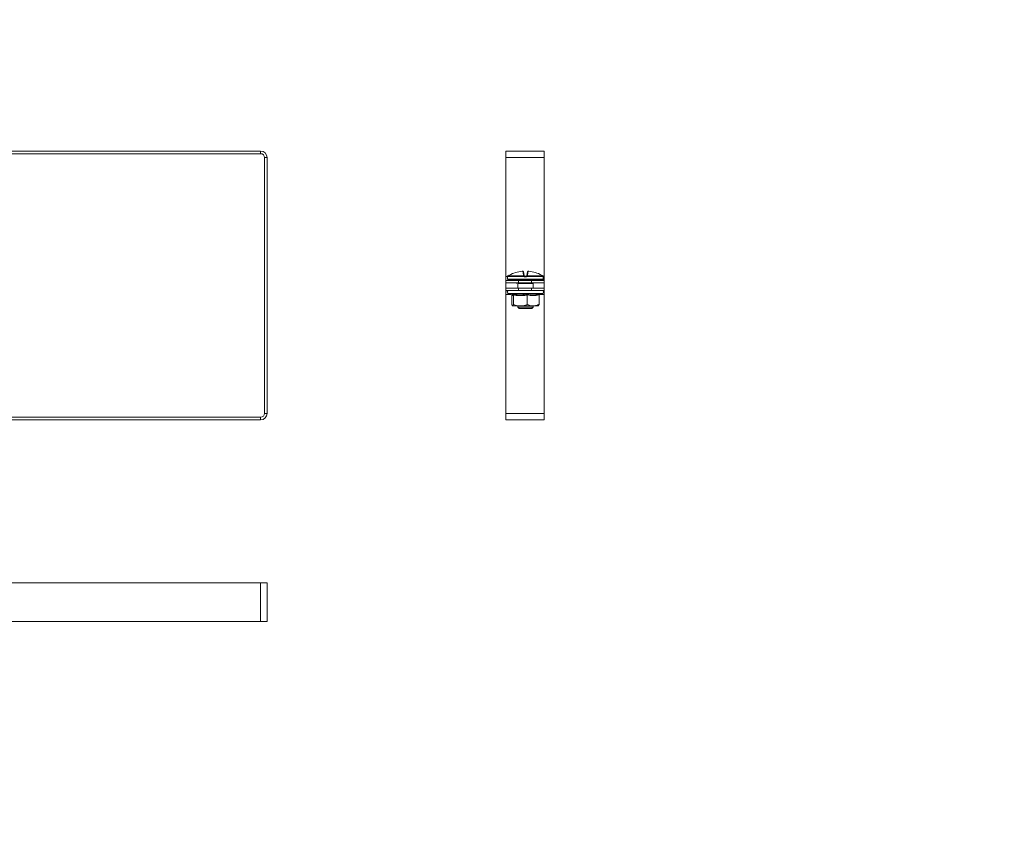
# Model space of a CAD drawing. Header units: millimetres. Extents: x -29 to 1011, y -1252 to 295.
# Tile 11 of 11: x 606 to 991, y -412 to -93. Entities that reach past the tile are written whole.
import ezdxf

# ---------------------------------------------------------------- set-up
doc = ezdxf.new("R2010")
doc.units = ezdxf.units.MM
doc.styles.add('SLDTEXTSTYLE0', font='TXT', dxfattribs={"width": 0.7, "bigfont": 'bigfont'})

msp = doc.modelspace()

# ---------------------------------------------------------------- linework, layer by layer
at = {"color": 7, "linetype": 'Continuous', "lineweight": 15}
for p, q in [((398.55, -144.28), (700.55, -144.28)), ((398.55, -145.28), (700.55, -145.28)), ((700.55, -145.28), (700.55, -144.28)), ((811.38, -144.28), (796.38, -144.28)), ((796.38, -146.78), (796.38, -144.28)), ((811.38, -146.78), (811.38, -144.28)), ((703.05, -146.78), (702.05, -146.78)), ((702.05, -146.78), (702.05, -246.78)), ((703.05, -146.78), (703.05, -246.78)), ((811.38, -146.78), (796.38, -146.78)), ((796.38, -193.28), (796.38, -146.78)), ((811.38, -193.28), (811.38, -146.78)), ((803.26, -192.73), (802.99, -191.22)), ((803.26, -191.42), (803.52, -192.9)), ((804.59, -192.9), (804.85, -191.42)), ((805.12, -191.22), (804.85, -192.73)), ((796.38, -194.78), (796.38, -193.28)), ((796.38, -195.78), (796.38, -194.78)), ((796.38, -194.78), (801.38, -194.78)), ((801.38, -195.78), (796.38, -195.78)), ((796.38, -195.78), (796.38, -197.78)), ((797.05, -193.36), (797.05, -194.36)), ((797.08, -193.22), (797.08, -193.22)), ((803.43, -193.25), (797.08, -193.25)), ((797.21, -193.03), (797.2, -193.04)), ((797.2, -193.04), (803.44, -193.04)), ((810.8, -194.61), (797.3, -194.61)), ((801.05, -195.96), (801.05, -197.78)), ((801.1, -194.61), (801.1, -194.78)), ((803.02, -196.06), (801.24, -196.06)), ((802.25, -195.81), (801.35, -195.81)), ((801.38, -194.78), (801.38, -195.78)), ((806.38, -194.78), (801.38, -194.78)), ((806.38, -195.78), (801.38, -195.78)), ((802.45, -195.82), (802.25, -195.81)), ((804.36, -193.36), (803.75, -193.36)), ((803.76, -193.11), (804.35, -193.11)), ((804.67, -193.04), (810.91, -193.04)), ((811.03, -193.25), (804.68, -193.25)), ((806.87, -196.06), (805.09, -196.06)), ((806.75, -195.81), (805.86, -195.81)), ((806.38, -195.78), (806.38, -194.78)), ((806.38, -194.78), (811.38, -194.78)), ((811.38, -195.78), (806.38, -195.78)), ((807.01, -194.61), (807.01, -194.78)), ((807.05, -197.78), (807.05, -195.96)), ((810.91, -193.04), (810.9, -193.03)), ((811.03, -193.22), (811.03, -193.25)), ((811.05, -194.36), (811.05, -193.36)), ((811.38, -194.78), (811.38, -193.28)), ((811.38, -194.78), (811.38, -195.78)), ((811.38, -195.78), (811.38, -197.78)), ((796.38, -198.78), (796.38, -197.78)), ((796.38, -197.78), (801.38, -197.78)), ((801.38, -198.78), (796.38, -198.78)), ((796.38, -200.28), (796.38, -198.78)), ((797.33, -199.88), (798.77, -200.4)), ((801.38, -197.78), (801.38, -198.78)), ((806.38, -197.78), (801.38, -197.78)), ((806.38, -198.78), (801.38, -198.78)), ((806.38, -198.78), (806.38, -197.78)), ((806.38, -197.78), (811.38, -197.78)), ((811.38, -198.78), (806.38, -198.78)), ((809.39, -200.38), (810.78, -199.88)), ((811.38, -197.78), (811.38, -198.78)), ((811.38, -200.28), (811.38, -198.78)), ((796.38, -246.78), (796.38, -200.28)), ((798.72, -200.38), (798.74, -200.49)), ((798.74, -200.49), (798.74, -204.18)), ((798.75, -200.39), (798.78, -200.39)), ((799.45, -200.49), (799.45, -204.18)), ((804.76, -200.49), (804.76, -204.18)), ((809.37, -200.49), (809.37, -204.18)), ((811.38, -246.78), (811.38, -200.28)), ((802.1, -204.78), (799.09, -204.78)), ((801.05, -204.78), (801.05, -205.31)), ((801.05, -205.31), (801.55, -205.81)), ((801.05, -205.31), (807.05, -205.31)), ((806.55, -205.81), (801.55, -205.81)), ((802.1, -204.78), (807.07, -204.78)), ((806.55, -205.81), (807.05, -205.31)), ((807.05, -205.31), (807.05, -204.78)), ((807.07, -204.78), (809.05, -204.78)), ((700.55, -248.28), (398.55, -248.28)), ((700.55, -249.28), (398.55, -249.28)), ((700.55, -249.28), (700.55, -248.28)), ((702.05, -246.78), (703.05, -246.78)), ((811.38, -246.78), (796.38, -246.78)), ((796.38, -249.28), (796.38, -246.78)), ((811.38, -249.28), (796.38, -249.28)), ((811.38, -249.28), (811.38, -246.78)), ((398.55, -313.03), (700.55, -313.03)), ((700.55, -328.03), (700.55, -313.03)), ((700.55, -313.03), (703.05, -313.03)), ((703.05, -328.03), (703.05, -313.03)), ((398.55, -328.03), (700.55, -328.03)), ((700.55, -328.03), (703.05, -328.03))]:
    msp.add_line(p, q, dxfattribs=at)
at = {"color": 8, "linetype": 'Continuous', "lineweight": 15}
for p, q in [((797.07, -193.28), (796.38, -193.28)), ((797.06, -193.36), (797.05, -193.36)), ((797.05, -194.36), (811.05, -194.36)), ((797.08, -193.25), (797.08, -193.22)), ((801.28, -195.82), (801.14, -195.85)), ((801.35, -195.78), (801.35, -195.81)), ((802.25, -195.78), (802.25, -195.81)), ((805.86, -195.78), (805.86, -195.81)), ((806.75, -195.78), (806.75, -195.81)), ((811.38, -193.28), (811.04, -193.28)), ((811.05, -193.36), (811.05, -193.36)), ((801.43, -199.88), (797.33, -199.88)), ((810.78, -199.88), (801.43, -199.88)), ((798.43, -200.28), (796.38, -200.28)), ((811.38, -200.28), (809.68, -200.28))]:
    msp.add_line(p, q, dxfattribs=at)
at = {"color": 8, "linetype": 'Continuous', "lineweight": 15, "flags": 128}
for points in [[(797.06, -193.36), (797.07, -193.31), (797.08, -193.27)], [(811.03, -193.28), (811.04, -193.31), (811.05, -193.36)]]:
    msp.add_lwpolyline(points, dxfattribs=at)
at = {"color": 7, "linetype": 'Continuous', "lineweight": 15}
for centre, radius, start, end in [((700.55, -146.78), 2.5, 0, 90), ((700.55, -146.78), 1.5, 0, 90), ((804.05, -204.49), 13.34, 95.6166, 118.1057), ((803.01, -191.47), 0.249, 10.1256, 94.8135), ((805.1, -191.47), 0.249, 85.1865, 169.8744), ((804.06, -204.49), 13.34, 61.8943, 84.3834), ((797.3, -193.36), 0.25, 155.8256, 180), ((797.3, -194.36), 0.25, 180, 270), ((797.33, -193.25), 0.25, 119.5448, 173.6267), ((797.33, -193.25), 0.25, 121.4361, 180.0408), ((800.39, -194.86), 0.25, 20, 90), ((800.98, -196.06), 0.255, 359.4837, 53.1431), ((801.35, -195.31), 0.5, 248.2779, 270), ((802.53, -196.04), 0.492, 358.0268, 22.6031), ((803.29, -192.96), 0.233, 13.4875, 98.5562), ((805.12, -193.23), 1.69, 173.4928, 180.7494), ((804.23, -193.81), 0.978, 129.6677, 145.2136), ((803.51, -193.2), 0.172, 54.2052, 113.0531), ((805.22, -193.3), 1.46, 172.6321, 182.4439), ((802.89, -193.3), 1.46, 357.5561, 7.3679), ((804.6, -193.2), 0.172, 66.9469, 125.7948), ((803.88, -193.81), 0.978, 34.7864, 50.3323), ((804.82, -192.96), 0.233, 81.4438, 166.5125), ((802.99, -193.23), 1.69, 359.2506, 6.5072), ((805.58, -196.04), 0.492, 157.3969, 181.9732), ((806.75, -195.31), 0.5, 270, 291.7221), ((807.13, -196.06), 0.255, 126.8569, 180.5163), ((807.72, -194.86), 0.25, 90, 160), ((810.8, -194.36), 0.25, 270, 0), ((810.78, -193.25), 0.25, 6.3733, 60.4552), ((810.78, -193.25), 0.25, 359.9592, 58.5639), ((810.8, -193.36), 0.25, 0, 25.4195), ((797.52, -199.34), 0.567, 90, 250), ((810.59, -199.34), 0.567, 290, 90), ((700.55, -246.78), 2.5, 270, 0), ((700.55, -246.78), 1.5, 270, 0)]:
    msp.add_arc(centre, radius, start, end, dxfattribs=at)
at = {"color": 8, "linetype": 'Continuous', "lineweight": 15}
for centre, radius, start, end in [((801.37, -195.45), 0.47, 224.3428, 240.1833), ((801.81, -195.27), 1.31, 333.6544, 337.4682), ((806.3, -195.27), 1.31, 202.5318, 206.3456), ((806.74, -195.45), 0.47, 299.8167, 315.6572)]:
    msp.add_arc(centre, radius, start, end, dxfattribs=at)
at = {"color": 7, "linetype": 'Continuous', "lineweight": 15}
for centre, major_axis, start_param, end_param in [((801.19, -194.86), (0.564, -0.091), 1.757057, 3.210607), ((806.92, -194.86), (0.564, 0.091), 6.214171, 7.667721)]:
    msp.add_ellipse(centre, major_axis=major_axis, ratio=0.124069, start_param=start_param, end_param=end_param, dxfattribs=at)
for points, knots in [([(803.25, -191.41), (803.25, -191.41), (803.25, -191.37), (803.22, -191.32), (803.17, -191.27), (803.12, -191.24), (803.07, -191.22), (803.02, -191.21), (802.96, -191.21), (802.87, -191.21), (802.78, -191.21), (802.74, -191.22), (802.73, -191.22)], [0, 0, 0, 0, 0.037319, 0.157023, 0.255718, 0.342261, 0.420093, 0.495743, 0.600871, 0.800229, 0.962115, 1, 1, 1, 1]), ([(802.99, -191.22), (802.99, -191.22), (802.98, -191.21), (802.94, -191.21), (802.87, -191.21), (802.8, -191.21), (802.76, -191.22), (802.74, -191.22)], [0, 0, 0, 0, 0.2183992, 0.436827, 0.6546258, 0.8721812, 1, 1, 1, 1]), ([(805.36, -191.22), (805.34, -191.22), (805.29, -191.21), (805.2, -191.21), (805.12, -191.21), (805.05, -191.22), (804.99, -191.24), (804.93, -191.27), (804.88, -191.34), (804.85, -191.39), (804.85, -191.42), (804.85, -191.42)], [0, 0, 0, 0, 0.0669229, 0.2380996, 0.4302815, 0.5383213, 0.6356285, 0.7395047, 0.8622347, 0.9967589, 1, 1, 1, 1]), ([(805.37, -191.22), (805.34, -191.22), (805.28, -191.21), (805.21, -191.21), (805.15, -191.21), (805.12, -191.21), (805.12, -191.22), (805.12, -191.22)], [0, 0, 0, 0, 0.218399, 0.436827, 0.654626, 0.872181, 1, 1, 1, 1]), ([(797.08, -193.25), (797.08, -193.25), (797.08, -193.29), (797.07, -193.34), (797.06, -193.36), (797.06, -193.36)], [0, 0, 0, 0, 0.0030731, 0.4996924, 1, 1, 1, 1]), ([(797.08, -193.22), (797.08, -193.23), (797.08, -193.27), (797.07, -193.29), (797.07, -193.29), (797.07, -193.29)], [0, 0, 0, 0, 0.427098, 0.836973, 1, 1, 1, 1]), ([(797.76, -192.73), (797.61, -192.81), (797.41, -192.92), (797.24, -193.01), (797.2, -193.04)], [0, 0, 0, 0, 0.7708973, 1, 1, 1, 1]), ([(800.64, -195.78), (800.63, -195.78), (800.6, -195.8), (800.57, -195.86), (800.56, -195.92), (800.55, -195.98), (800.56, -196.02), (800.57, -196.06), (800.58, -196.07), (800.58, -196.07)], [0, 0, 0, 0, 0.104762, 0.345376, 0.542263, 0.708928, 0.847655, 0.957253, 1, 1, 1, 1]), ([(801, -195.81), (801, -195.81), (801, -195.81), (801, -195.81), (801.01, -195.81), (801, -195.81), (801, -195.81), (801, -195.81)], [0, 0, 0, 0, 0.831664, 0.937989, 0.987886, 0.999581, 1, 1, 1, 1]), ([(801.03, -195.85), (801.03, -195.85), (801.04, -195.87), (801.05, -195.91), (801.05, -195.94), (801.05, -195.96)], [0, 0, 0, 0, 0.169757, 0.512206, 1, 1, 1, 1]), ([(805.13, -195.85), (804.96, -195.86), (804.53, -195.86), (803.8, -195.83), (803.26, -195.85), (802.98, -195.85)], [0, 0, 0, 0, 0.232421, 0.610897, 1, 1, 1, 1]), ([(805.09, -196.06), (805.03, -196.06), (804.91, -196.06), (804.71, -196.03), (804.49, -196), (804.27, -195.97), (804.05, -195.96), (803.82, -195.97), (803.57, -196), (803.3, -196.05), (803.11, -196.06), (803.02, -196.06)], [0, 0, 0, 0, 0.084982, 0.188194, 0.292085, 0.397364, 0.503648, 0.610192, 0.717991, 0.85811, 1, 1, 1, 1]), ([(803.44, -193.04), (803.42, -193.01), (803.31, -192.92), (803.28, -192.81), (803.26, -192.73)], [0, 0, 0, 0, 0.229103, 1, 1, 1, 1]), ([(803.75, -193.36), (803.7, -193.36), (803.58, -193.34), (803.48, -193.29), (803.43, -193.25), (803.43, -193.25)], [0, 0, 0, 0, 0.500308, 0.996927, 1, 1, 1, 1]), ([(803.52, -192.9), (803.53, -192.94), (803.54, -192.99), (803.6, -193.04), (803.61, -193.06)], [0, 0, 0, 0, 0.781937, 1, 1, 1, 1]), ([(803.61, -193.06), (803.61, -193.06), (803.63, -193.07), (803.68, -193.1), (803.74, -193.11), (803.76, -193.11)], [0, 0, 0, 0, 0.003106, 0.502169, 1, 1, 1, 1]), ([(804.35, -193.11), (804.37, -193.11), (804.43, -193.1), (804.48, -193.07), (804.5, -193.06)], [0, 0, 0, 0, 0.497853, 1, 1, 1, 1]), ([(804.68, -193.25), (804.68, -193.25), (804.63, -193.29), (804.53, -193.34), (804.41, -193.36), (804.36, -193.36)], [0, 0, 0, 0, 0.003073, 0.499692, 1, 1, 1, 1]), ([(804.5, -193.06), (804.51, -193.04), (804.57, -192.99), (804.58, -192.94), (804.59, -192.9)], [0, 0, 0, 0, 0.218063, 1, 1, 1, 1]), ([(804.85, -192.73), (804.83, -192.81), (804.8, -192.92), (804.69, -193.01), (804.67, -193.04)], [0, 0, 0, 0, 0.770897, 1, 1, 1, 1]), ([(805.86, -195.81), (805.84, -195.81), (805.6, -195.81), (805.35, -195.83), (805.13, -195.85)], [0, 0, 0, 0, 0.099322, 1, 1, 1, 1]), ([(807.08, -195.85), (807.08, -195.84), (807.1, -195.84), (807.03, -195.85), (806.97, -195.85)], [0, 0, 0, 0, 0.212626, 1, 1, 1, 1]), ([(807.06, -195.96), (807.06, -195.96), (807.05, -195.94), (807.06, -195.91), (807.07, -195.87), (807.08, -195.86), (807.08, -195.85)], [0, 0, 0, 0, 0.037722, 0.452183, 0.787063, 1, 1, 1, 1]), ([(810.91, -193.04), (810.87, -193.01), (810.7, -192.92), (810.5, -192.81), (810.35, -192.73)], [0, 0, 0, 0, 0.229103, 1, 1, 1, 1]), ([(811.04, -193.29), (811.04, -193.29), (811.04, -193.29), (811.03, -193.28), (811.03, -193.25), (811.03, -193.22), (811.03, -193.21)], [0, 0, 0, 0, 0.043748, 0.31887, 0.763688, 1, 1, 1, 1]), ([(811.05, -193.36), (811.05, -193.36), (811.04, -193.34), (811.03, -193.29), (811.03, -193.25), (811.03, -193.25)], [0, 0, 0, 0, 0.500308, 0.996927, 1, 1, 1, 1]), ([(799.21, -200.12), (799.43, -200.16), (800.09, -200.28), (801.19, -200.41), (802.47, -200.43), (803.67, -200.32), (804.42, -200.19), (804.8, -200.12)], [0, 0, 0, 0, 0.117987, 0.354133, 0.592326, 0.795595, 1, 1, 1, 1]), ([(799.45, -200.49), (799.44, -200.45), (799.43, -200.37), (799.38, -200.26), (799.31, -200.17), (799.25, -200.13), (799.21, -200.12), (799.21, -200.12)], [0, 0, 0, 0, 0.236184, 0.471397, 0.732465, 0.992086, 1, 1, 1, 1]), ([(804.76, -200.49), (804.76, -200.45), (804.76, -200.37), (804.77, -200.26), (804.78, -200.17), (804.79, -200.13), (804.8, -200.12), (804.8, -200.12)], [0, 0, 0, 0, 0.236184, 0.471397, 0.732465, 0.992086, 1, 1, 1, 1]), ([(804.8, -200.12), (804.98, -200.16), (805.55, -200.28), (806.5, -200.41), (807.6, -200.43), (808.65, -200.32), (809.31, -200.19), (809.64, -200.12)], [0, 0, 0, 0, 0.117987, 0.354133, 0.592326, 0.795595, 1, 1, 1, 1]), ([(809.37, -200.49), (809.37, -200.45), (809.38, -200.37), (809.44, -200.26), (809.53, -200.17), (809.6, -200.13), (809.64, -200.12), (809.64, -200.12)], [0, 0, 0, 0, 0.236184, 0.471397, 0.732465, 0.992086, 1, 1, 1, 1]), ([(799.45, -200.49), (799.39, -200.56), (799.27, -200.71), (799.1, -200.78), (798.92, -200.71), (798.8, -200.57), (798.74, -200.49)], [0, 0, 0, 0, 0.245251, 0.49213, 0.745021, 1, 1, 1, 1]), ([(804.76, -200.49), (804.33, -200.56), (803.46, -200.71), (802.13, -200.78), (800.79, -200.71), (799.89, -200.57), (799.45, -200.49)], [0, 0, 0, 0, 0.245251, 0.49213, 0.745021, 1, 1, 1, 1]), ([(809.37, -200.49), (809, -200.56), (808.24, -200.71), (807.09, -200.78), (805.93, -200.71), (805.15, -200.57), (804.76, -200.49)], [0, 0, 0, 0, 0.245251, 0.49213, 0.745021, 1, 1, 1, 1]), ([(798.74, -204.18), (798.79, -204.32), (798.89, -204.62), (799.01, -204.77), (799.08, -204.77), (799.09, -204.78)], [0, 0, 0, 0, 0.442922, 0.896343, 1, 1, 1, 1]), ([(799.09, -204.78), (799.14, -204.75), (799.24, -204.71), (799.35, -204.45), (799.42, -204.24), (799.45, -204.18)], [0, 0, 0, 0, 0.39547, 0.801975, 1, 1, 1, 1]), ([(802.1, -204.78), (801.97, -204.77), (801.47, -204.76), (800.59, -204.6), (799.85, -204.35), (799.47, -204.19), (799.45, -204.18)], [0, 0, 0, 0, 0.148154, 0.552, 0.965648, 1, 1, 1, 1]), ([(804.76, -204.18), (804.54, -204.26), (804, -204.48), (803.11, -204.72), (802.44, -204.76), (802.1, -204.78)], [0, 0, 0, 0, 0.262707, 0.627492, 1, 1, 1, 1]), ([(804.76, -204.18), (805.09, -204.32), (805.76, -204.62), (806.54, -204.77), (806.98, -204.77), (807.07, -204.78)], [0, 0, 0, 0, 0.442922, 0.896343, 1, 1, 1, 1]), ([(807.07, -204.78), (807.38, -204.75), (808.01, -204.71), (808.78, -204.45), (809.22, -204.24), (809.37, -204.18)], [0, 0, 0, 0, 0.39547, 0.801975, 1, 1, 1, 1]), ([(809.37, -204.18), (809.32, -204.32), (809.22, -204.62), (809.1, -204.77), (809.03, -204.77), (809.02, -204.78)], [0, 0, 0, 0, 0.442922, 0.896343, 1, 1, 1, 1])]:
    msp.add_open_spline(points, degree=3, knots=knots, dxfattribs=at)
at = {"color": 8, "linetype": 'Continuous', "lineweight": 15}
for points, knots in [([(801.14, -195.85), (801.1, -195.86), (801.03, -195.86), (801.03, -195.85), (801.03, -195.85)], [0, 0, 0, 0, 0.455174, 1, 1, 1, 1]), ([(801.24, -196.06), (801.22, -196.06), (801.18, -196.06), (801.12, -196.03), (801.08, -196), (801.06, -195.97), (801.06, -195.96), (801.06, -195.96)], [0, 0, 0, 0, 0.1699474, 0.3763512, 0.5841119, 0.7946502, 1, 1, 1, 1]), ([(802.98, -195.85), (802.82, -195.84), (802.64, -195.82), (802.46, -195.82), (802.45, -195.82)], [0, 0, 0, 0, 0.904198, 1, 1, 1, 1]), ([(806.97, -195.85), (806.94, -195.84), (806.9, -195.82), (806.84, -195.82), (806.84, -195.82)], [0, 0, 0, 0, 0.967063, 1, 1, 1, 1]), ([(807.05, -195.96), (807.05, -195.96), (807.06, -195.96), (807.05, -195.97), (807.02, -196), (806.97, -196.05), (806.9, -196.06), (806.87, -196.06)], [0, 0, 0, 0, 0.007197, 0.220307, 0.435927, 0.716192, 1, 1, 1, 1]), ([(798.78, -200.39), (798.83, -200.41), (798.93, -200.43), (799.07, -200.32), (799.17, -200.18), (799.21, -200.12)], [0, 0, 0, 0, 0.327072, 0.662599, 1, 1, 1, 1]), ([(809.64, -200.12), (809.61, -200.16), (809.53, -200.27), (809.45, -200.33), (809.4, -200.36)], [0, 0, 0, 0, 0.378294, 1, 1, 1, 1])]:
    msp.add_open_spline(points, degree=3, knots=knots, dxfattribs=at)

# ---------------------------------------------------------------- texts
at = {"color": 7, "linetype": 'Continuous', "lineweight": 0, "char_height": 20, "attachment_point": 1, "style": 'SLDTEXTSTYLE0'}
for s, insert in [('\\M+18456\\M+1844B\\M+18454-300\\M+18487100', (394.62, -94.6)), ('\\M+18456\\M+1844B\\M+18454-400\\M+18487100', (394.04, -387.12))]:
    msp.add_mtext(s, dxfattribs=dict(at, insert=insert))

doc.saveas('drawing.dxf')
